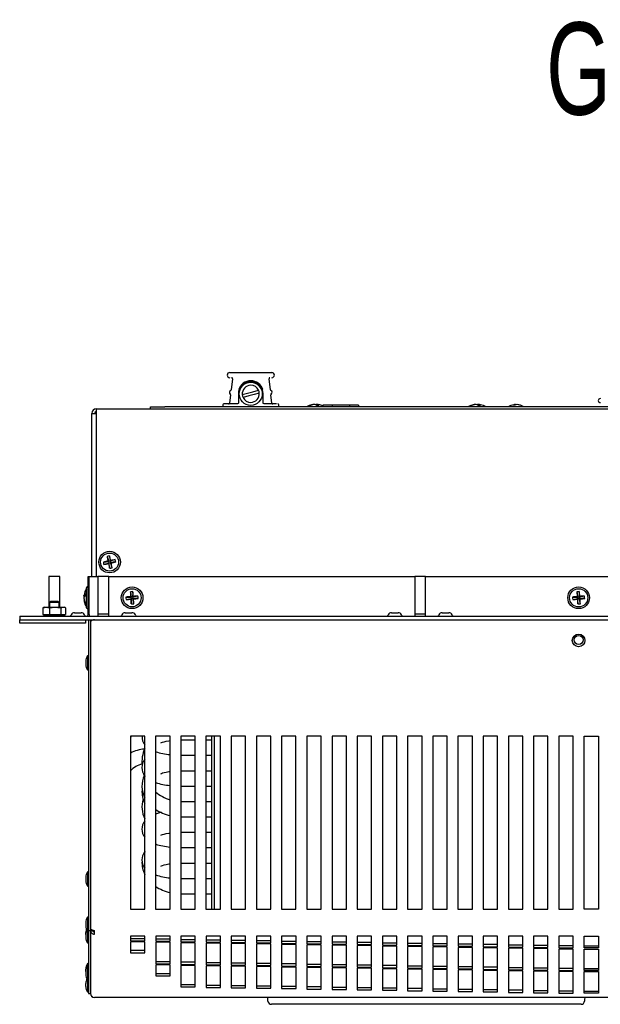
# Model space of a CAD drawing. Extents: x 4.1 to 87.9, y 1.7 to 56.9.
# Tile 4 of 17: x 4.1 to 14.2, y 36.6 to 53.7. Entities that reach past the tile are written whole.
import ezdxf
from ezdxf.enums import TextEntityAlignment as Align

# ---------------------------------------------------------------- set-up
doc = ezdxf.new("R2010")
doc.units = 0
doc.layers.add('BODY', color=3, linetype='CONTINUOUS')
doc.layers.add('TEXT', color=171, linetype='CONTINUOUS')

# ---------------------------------------------------------------- blocks, each defined once
blk = doc.blocks.new('SW_NOTE_1')
at = {"layer": 'TEXT', "color": 0, "width": 0.676271}
blk.add_text('G280426G101 G280446G101 G280616G101 G280626G101 G280646G101', height=1.6, dxfattribs=at).set_placement((-18.156, -2.196), align=Align.BOTTOM_LEFT)

msp = doc.modelspace()

# ---------------------------------------------------------------- linework, layer by layer
at = {"layer": 'BODY', "linetype": 'CONTINUOUS'}
for p, q in [((7.736, 47.614), (8.101, 47.614)), ((7.783, 47.507), (7.76, 47.316)), ((7.775, 47.524), (7.768, 47.524)), ((7.775, 47.524), (7.786, 47.525)), ((8.101, 47.614), (8.466, 47.614)), ((8.416, 47.525), (8.427, 47.524)), ((8.441, 47.316), (8.418, 47.507)), ((8.433, 47.524), (8.427, 47.524)), ((7.749, 47.226), (7.732, 47.082)), ((7.886, 47.244), (7.886, 47.084)), ((8.316, 47.084), (8.316, 47.244)), ((8.469, 47.082), (8.452, 47.226)), ((6.361, 46.984), (6.361, 47.02)), ((6.361, 47.02), (6.611, 47.02)), ((20.966, 47.02), (6.611, 47.02)), ((7.616, 47.054), (7.616, 47.02)), ((7.678, 47.069), (7.637, 47.069)), ((7.871, 47.069), (7.678, 47.069)), ((7.883, 47.075), (7.871, 47.069)), ((8.331, 47.069), (8.318, 47.075)), ((8.523, 47.069), (8.331, 47.069)), ((8.547, 47.069), (8.523, 47.069)), ((8.586, 47.02), (8.586, 47.054)), ((9.195, 47.058), (9.195, 47.06)), ((9.237, 47.06), (9.237, 47.049)), ((9.253, 47.042), (9.254, 47.06)), ((9.351, 47.05), (9.351, 47.02)), ((9.515, 47.05), (9.351, 47.05)), ((9.812, 47.05), (9.515, 47.05)), ((9.515, 47.05), (9.515, 47.02)), ((9.812, 47.05), (9.812, 47.02)), ((9.972, 47.05), (9.812, 47.05)), ((9.972, 47.05), (9.972, 47.02)), ((11.998, 47.058), (11.998, 47.06)), ((12.04, 47.06), (12.04, 47.049)), ((12.056, 47.042), (12.057, 47.06)), ((12.683, 47.046), (12.681, 47.057)), ((12.698, 47.057), (12.698, 47.052)), ((12.73, 47.055), (12.73, 47.057)), ((5.341, 46.905), (5.42, 46.905)), ((5.341, 44.074), (5.341, 46.905)), ((5.42, 46.984), (5.422, 46.984)), ((5.42, 46.936), (5.422, 46.936)), ((5.42, 46.905), (5.422, 46.905)), ((5.422, 46.905), (5.422, 46.984)), ((5.422, 46.984), (22.159, 46.984)), ((5.422, 44.074), (5.422, 46.905)), ((5.649, 44.431), (5.659, 44.338)), ((5.544, 44.323), (5.637, 44.333)), ((5.553, 44.281), (5.642, 44.311)), ((5.607, 44.422), (5.637, 44.333)), ((5.623, 44.342), (5.637, 44.333)), ((5.642, 44.311), (5.633, 44.297)), ((5.659, 44.338), (5.637, 44.333)), ((5.642, 44.311), (5.637, 44.333)), ((5.642, 44.311), (5.664, 44.315)), ((5.652, 44.217), (5.642, 44.311)), ((5.748, 44.367), (5.659, 44.338)), ((5.659, 44.338), (5.668, 44.351)), ((5.659, 44.338), (5.664, 44.315)), ((5.757, 44.326), (5.664, 44.315)), ((5.678, 44.307), (5.664, 44.315)), ((5.694, 44.227), (5.664, 44.315)), ((4.596, 44.074), (4.596, 43.54)), ((4.786, 44.074), (4.596, 44.074)), ((4.786, 43.54), (4.786, 44.074)), ((5.281, 43.415), (5.281, 44.074)), ((5.281, 44.074), (5.294, 44.074)), ((5.294, 44.074), (5.446, 44.074)), ((5.294, 43.415), (5.294, 44.074)), ((5.446, 44.074), (5.446, 43.424)), ((5.636, 44.074), (5.446, 44.074)), ((5.636, 43.424), (5.636, 44.074)), ((5.636, 44.074), (10.946, 44.074)), ((10.946, 44.074), (10.946, 43.424)), ((11.136, 44.074), (10.946, 44.074)), ((11.136, 43.424), (11.136, 44.074)), ((11.136, 44.074), (16.446, 44.074)), ((5.248, 43.532), (5.248, 43.877)), ((5.281, 43.892), (5.263, 43.892)), ((6.011, 43.807), (6.028, 43.715)), ((6.053, 43.81), (6.051, 43.717)), ((13.761, 43.807), (13.778, 43.715)), ((13.803, 43.81), (13.801, 43.717)), ((4.627, 43.639), (4.609, 43.621)), ((4.609, 43.621), (4.609, 43.54)), ((4.773, 43.621), (4.609, 43.621)), ((4.754, 43.639), (4.627, 43.639)), ((4.773, 43.621), (4.754, 43.639)), ((4.773, 43.54), (4.773, 43.621)), ((5.205, 43.736), (5.219, 43.734)), ((5.209, 43.712), (5.205, 43.712)), ((5.205, 43.673), (5.209, 43.673)), ((5.935, 43.717), (6.028, 43.715)), ((5.938, 43.674), (6.03, 43.692)), ((6.016, 43.725), (6.028, 43.715)), ((6.03, 43.692), (6.02, 43.68)), ((6.051, 43.717), (6.028, 43.715)), ((6.03, 43.692), (6.028, 43.715)), ((6.028, 43.598), (6.03, 43.692)), ((6.03, 43.692), (6.053, 43.694)), ((6.143, 43.734), (6.051, 43.717)), ((6.051, 43.717), (6.062, 43.729)), ((6.051, 43.717), (6.053, 43.694)), ((6.071, 43.602), (6.053, 43.694)), ((6.065, 43.683), (6.053, 43.694)), ((6.147, 43.692), (6.053, 43.694)), ((13.685, 43.717), (13.778, 43.715)), ((13.688, 43.674), (13.78, 43.692)), ((13.766, 43.725), (13.778, 43.715)), ((13.78, 43.692), (13.77, 43.68)), ((13.801, 43.717), (13.778, 43.715)), ((13.78, 43.692), (13.778, 43.715)), ((13.778, 43.598), (13.78, 43.692)), ((13.78, 43.692), (13.803, 43.694)), ((13.893, 43.734), (13.801, 43.717)), ((13.801, 43.717), (13.812, 43.729)), ((13.801, 43.717), (13.803, 43.694)), ((13.815, 43.683), (13.803, 43.694)), ((13.897, 43.692), (13.803, 43.694)), ((13.821, 43.602), (13.803, 43.694)), ((4.493, 43.528), (4.551, 43.54)), ((4.503, 43.533), (4.493, 43.528)), ((4.493, 43.528), (4.493, 43.415)), ((4.493, 43.415), (4.61, 43.415)), ((4.519, 43.54), (4.502, 43.533)), ((4.519, 43.54), (4.551, 43.54)), ((4.545, 43.411), (4.527, 43.406)), ((4.545, 43.411), (4.631, 43.411)), ((4.551, 43.54), (4.708, 43.54)), ((4.577, 43.415), (4.574, 43.411)), ((4.589, 43.415), (4.589, 43.411)), ((4.61, 43.528), (4.708, 43.54)), ((4.61, 43.528), (4.61, 43.415)), ((4.61, 43.415), (4.807, 43.415)), ((4.631, 43.411), (4.836, 43.411)), ((4.708, 43.54), (4.848, 43.54)), ((4.793, 43.411), (4.793, 43.415)), ((4.807, 43.411), (4.804, 43.415)), ((4.807, 43.528), (4.807, 43.415)), ((4.807, 43.415), (4.888, 43.415)), ((4.855, 43.406), (4.836, 43.411)), ((4.848, 43.54), (4.863, 43.54)), ((4.879, 43.533), (4.863, 43.54)), ((4.888, 43.528), (4.888, 43.415)), ((4.983, 43.409), (4.978, 43.399)), ((5.044, 43.444), (5.157, 43.444)), ((5.224, 43.399), (5.218, 43.409)), ((5.263, 43.517), (5.281, 43.517)), ((5.294, 43.415), (5.294, 43.384)), ((5.446, 43.424), (5.446, 43.384)), ((5.446, 43.424), (5.636, 43.424)), ((5.635, 43.384), (5.635, 43.424)), ((5.863, 43.409), (5.858, 43.399)), ((5.924, 43.444), (6.037, 43.444)), ((6.104, 43.399), (6.098, 43.409)), ((10.483, 43.409), (10.478, 43.399)), ((10.544, 43.444), (10.657, 43.444)), ((10.724, 43.399), (10.718, 43.409)), ((10.946, 43.424), (10.946, 43.384)), ((10.946, 43.424), (11.136, 43.424)), ((11.135, 43.384), (11.135, 43.424)), ((11.363, 43.409), (11.358, 43.399)), ((11.424, 43.444), (11.537, 43.444)), ((11.604, 43.399), (11.598, 43.409)), ((4.091, 43.384), (4.091, 43.324)), ((4.091, 43.384), (4.591, 43.384)), ((4.091, 43.324), (4.591, 43.324)), ((4.091, 43.315), (4.091, 43.324)), ((4.091, 43.291), (4.091, 43.315)), ((4.091, 43.264), (4.091, 43.291)), ((5.231, 43.264), (4.091, 43.264)), ((4.51, 43.399), (4.528, 43.399)), ((4.573, 43.399), (4.614, 43.399)), ((4.591, 43.384), (22.991, 43.384)), ((4.591, 43.324), (22.991, 43.324)), ((4.681, 43.399), (4.729, 43.399)), ((4.773, 43.384), (4.773, 43.388)), ((4.793, 43.399), (4.83, 43.399)), ((4.83, 43.387), (4.832, 43.4)), ((4.866, 43.399), (4.877, 43.399)), ((5.231, 43.324), (5.231, 43.315)), ((5.231, 43.315), (5.231, 43.291)), ((5.231, 43.291), (5.231, 43.264)), ((5.285, 43.324), (5.285, 37.933)), ((5.321, 43.324), (5.321, 37.933)), ((5.321, 43.294), (5.321, 37.96)), ((5.341, 43.309), (5.341, 43.324)), ((5.24, 42.599), (5.24, 42.549)), ((5.285, 42.684), (5.27, 42.699)), ((5.27, 42.699), (5.27, 42.449)), ((5.27, 42.449), (5.285, 42.464)), ((6.263, 41.3), (6.013, 41.3)), ((6.013, 41.3), (6.013, 38.3)), ((6.263, 38.3), (6.263, 41.3)), ((6.7, 41.3), (6.45, 41.3)), ((6.45, 41.3), (6.45, 38.3)), ((6.7, 38.3), (6.7, 41.3)), ((7.137, 41.3), (6.887, 41.3)), ((6.887, 41.3), (6.887, 38.3)), ((6.901, 41.239), (7.137, 41.239)), ((7.137, 38.3), (7.137, 41.3)), ((7.574, 41.3), (7.324, 41.3)), ((7.324, 41.3), (7.324, 38.3)), ((7.324, 41.239), (7.423, 41.239)), ((7.423, 38.3), (7.423, 41.3)), ((7.471, 38.3), (7.471, 41.3)), ((7.574, 38.3), (7.574, 41.3)), ((8.012, 41.3), (7.762, 41.3)), ((7.762, 41.3), (7.762, 38.3)), ((8.012, 38.3), (8.012, 41.3)), ((8.449, 41.3), (8.199, 41.3)), ((8.199, 41.3), (8.199, 38.3)), ((8.449, 38.3), (8.449, 41.3)), ((8.886, 41.3), (8.636, 41.3)), ((8.636, 41.3), (8.636, 38.3)), ((8.886, 38.3), (8.886, 41.3)), ((9.324, 41.3), (9.074, 41.3)), ((9.074, 41.3), (9.074, 38.3)), ((9.324, 38.3), (9.324, 41.3)), ((9.761, 41.3), (9.511, 41.3)), ((9.511, 41.3), (9.511, 38.3)), ((9.761, 38.3), (9.761, 41.3)), ((10.198, 41.3), (9.948, 41.3)), ((9.948, 41.3), (9.948, 38.3)), ((10.198, 38.3), (10.198, 41.3)), ((10.636, 41.3), (10.386, 41.3)), ((10.386, 41.3), (10.386, 38.3)), ((10.636, 38.3), (10.636, 41.3)), ((11.073, 41.3), (10.823, 41.3)), ((10.823, 41.3), (10.823, 38.3)), ((11.073, 38.3), (11.073, 41.3)), ((11.51, 41.3), (11.26, 41.3)), ((11.26, 41.3), (11.26, 38.3)), ((11.51, 38.3), (11.51, 41.3)), ((11.947, 41.3), (11.697, 41.3)), ((11.697, 41.3), (11.697, 38.3)), ((11.947, 38.3), (11.947, 41.3)), ((12.385, 41.3), (12.135, 41.3)), ((12.135, 41.3), (12.135, 38.3)), ((12.385, 38.3), (12.385, 41.3)), ((12.822, 41.3), (12.572, 41.3)), ((12.572, 41.3), (12.572, 38.3)), ((12.822, 38.3), (12.822, 41.3)), ((13.259, 41.3), (13.009, 41.3)), ((13.009, 41.3), (13.009, 38.3)), ((13.259, 38.3), (13.259, 41.3)), ((13.697, 41.3), (13.447, 41.3)), ((13.447, 41.3), (13.447, 38.3)), ((13.697, 38.3), (13.697, 41.3)), ((13.885, 41.3), (14.135, 41.3)), ((13.885, 38.3), (13.885, 41.3)), ((14.135, 41.3), (14.135, 38.3)), ((6.471, 41.025), (6.45, 41.019)), ((6.901, 40.972), (7.137, 40.972)), ((7.324, 40.972), (7.423, 40.972)), ((6.901, 40.704), (7.137, 40.704)), ((7.324, 40.704), (7.423, 40.704)), ((6.901, 40.437), (7.137, 40.437)), ((7.324, 40.437), (7.423, 40.437)), ((6.901, 40.17), (7.137, 40.17)), ((7.324, 40.17), (7.423, 40.17)), ((6.901, 39.903), (7.137, 39.903)), ((7.324, 39.903), (7.423, 39.903)), ((6.901, 39.635), (7.137, 39.635)), ((7.324, 39.635), (7.423, 39.635)), ((6.263, 39.306), (6.25, 39.277)), ((6.471, 39.422), (6.45, 39.416)), ((6.901, 39.368), (7.137, 39.368)), ((7.324, 39.368), (7.423, 39.368)), ((6.901, 39.101), (7.137, 39.101)), ((7.324, 39.101), (7.423, 39.101)), ((5.24, 38.849), (5.24, 38.799)), ((5.285, 38.934), (5.27, 38.949)), ((5.27, 38.949), (5.27, 38.699)), ((6.901, 38.834), (7.137, 38.834)), ((7.324, 38.834), (7.423, 38.834)), ((5.27, 38.699), (5.285, 38.714)), ((6.901, 38.566), (7.137, 38.566)), ((7.324, 38.566), (7.423, 38.566)), ((6.013, 38.3), (6.263, 38.3)), ((6.45, 38.3), (6.7, 38.3)), ((6.887, 38.3), (7.137, 38.3)), ((7.324, 38.3), (7.574, 38.3)), ((7.762, 38.3), (8.012, 38.3)), ((8.199, 38.3), (8.449, 38.3)), ((8.636, 38.3), (8.886, 38.3)), ((9.074, 38.3), (9.324, 38.3)), ((9.511, 38.3), (9.761, 38.3)), ((9.948, 38.3), (10.198, 38.3)), ((10.386, 38.3), (10.636, 38.3)), ((10.823, 38.3), (11.073, 38.3)), ((11.26, 38.3), (11.51, 38.3)), ((11.697, 38.3), (11.947, 38.3)), ((12.135, 38.3), (12.385, 38.3)), ((12.572, 38.3), (12.822, 38.3)), ((13.009, 38.3), (13.259, 38.3)), ((13.447, 38.3), (13.697, 38.3)), ((14.135, 38.3), (13.885, 38.3)), ((5.285, 38.149), (5.27, 38.164)), ((5.27, 38.164), (5.27, 37.914)), ((5.24, 38.064), (5.24, 38.014)), ((5.357, 37.942), (5.357, 37.931)), ((5.24, 37.86), (5.24, 37.895)), ((5.24, 37.86), (5.24, 37.81)), ((5.27, 37.914), (5.285, 37.929)), ((5.27, 37.914), (5.27, 37.71)), ((5.285, 37.933), (5.321, 37.933)), ((5.285, 37.933), (5.285, 36.835)), ((5.321, 37.933), (5.321, 36.835)), ((5.321, 37.931), (5.357, 37.931)), ((5.321, 37.931), (5.321, 36.837)), ((5.387, 37.868), (5.387, 37.933)), ((6.263, 37.833), (6.013, 37.833)), ((6.013, 37.833), (6.013, 37.75)), ((6.263, 37.786), (6.013, 37.786)), ((6.263, 37.75), (6.263, 37.833)), ((6.701, 37.833), (6.451, 37.833)), ((6.451, 37.833), (6.451, 37.743)), ((6.701, 37.779), (6.451, 37.779)), ((6.701, 37.743), (6.701, 37.833)), ((7.138, 37.833), (6.888, 37.833)), ((6.888, 37.833), (6.888, 37.735)), ((7.138, 37.771), (6.888, 37.771)), ((7.138, 37.735), (7.138, 37.833)), ((7.575, 37.833), (7.325, 37.833)), ((7.325, 37.833), (7.325, 37.728)), ((7.575, 37.728), (7.575, 37.833)), ((8.012, 37.833), (7.762, 37.833)), ((7.762, 37.833), (7.762, 37.721)), ((8.012, 37.721), (8.012, 37.833)), ((8.45, 37.833), (8.2, 37.833)), ((8.2, 37.833), (8.2, 37.714)), ((8.45, 37.714), (8.45, 37.833)), ((8.887, 37.833), (8.637, 37.833)), ((8.637, 37.833), (8.637, 37.707)), ((8.887, 37.707), (8.887, 37.833)), ((9.324, 37.833), (9.074, 37.833)), ((9.074, 37.833), (9.074, 37.699)), ((9.324, 37.699), (9.324, 37.833)), ((9.761, 37.833), (9.511, 37.833)), ((9.511, 37.833), (9.511, 37.692)), ((9.761, 37.692), (9.761, 37.833)), ((10.199, 37.833), (9.949, 37.833)), ((9.949, 37.833), (9.949, 37.685)), ((10.199, 37.685), (10.199, 37.833)), ((10.636, 37.833), (10.386, 37.833)), ((10.386, 37.833), (10.386, 37.678)), ((10.636, 37.678), (10.636, 37.833)), ((11.073, 37.833), (10.823, 37.833)), ((10.823, 37.833), (10.823, 37.67)), ((11.073, 37.67), (11.073, 37.833)), ((11.51, 37.833), (11.26, 37.833)), ((11.26, 37.833), (11.26, 37.663)), ((11.51, 37.663), (11.51, 37.833)), ((11.948, 37.833), (11.698, 37.833)), ((11.698, 37.833), (11.698, 37.656)), ((11.948, 37.656), (11.948, 37.833)), ((12.385, 37.833), (12.135, 37.833)), ((12.135, 37.833), (12.135, 37.649)), ((12.385, 37.649), (12.385, 37.833)), ((12.822, 37.833), (12.572, 37.833)), ((12.572, 37.833), (12.572, 37.641)), ((12.822, 37.641), (12.822, 37.833)), ((13.259, 37.833), (13.009, 37.833)), ((13.009, 37.833), (13.009, 37.634)), ((13.259, 37.634), (13.259, 37.833)), ((13.697, 37.833), (13.447, 37.833)), ((13.447, 37.833), (13.447, 37.627)), ((13.697, 37.627), (13.697, 37.833)), ((13.885, 37.833), (14.135, 37.833)), ((13.885, 37.627), (13.885, 37.833)), ((14.135, 37.833), (14.135, 37.627)), ((5.27, 37.71), (5.285, 37.725)), ((6.013, 37.75), (6.263, 37.75)), ((6.263, 37.732), (6.013, 37.732)), ((6.013, 37.732), (6.013, 37.545)), ((6.263, 37.545), (6.263, 37.732)), ((6.451, 37.743), (6.701, 37.743)), ((6.701, 37.725), (6.451, 37.725)), ((6.451, 37.725), (6.451, 37.35)), ((6.701, 37.35), (6.701, 37.725)), ((6.888, 37.735), (7.138, 37.735)), ((7.138, 37.718), (6.888, 37.718)), ((6.888, 37.718), (6.888, 37.343)), ((7.138, 37.343), (7.138, 37.718)), ((7.575, 37.764), (7.325, 37.764)), ((7.325, 37.728), (7.575, 37.728)), ((7.575, 37.711), (7.325, 37.711)), ((7.325, 37.711), (7.325, 37.335)), ((7.575, 37.335), (7.575, 37.711)), ((8.012, 37.757), (7.762, 37.757)), ((7.762, 37.721), (8.012, 37.721)), ((8.012, 37.703), (7.762, 37.703)), ((7.762, 37.703), (7.762, 37.328)), ((8.012, 37.328), (8.012, 37.703)), ((8.45, 37.75), (8.2, 37.75)), ((8.2, 37.714), (8.45, 37.714)), ((8.45, 37.696), (8.2, 37.696)), ((8.2, 37.696), (8.2, 37.321)), ((8.45, 37.321), (8.45, 37.696)), ((8.887, 37.742), (8.637, 37.742)), ((8.637, 37.707), (8.887, 37.707)), ((8.887, 37.689), (8.637, 37.689)), ((8.637, 37.689), (8.637, 37.314)), ((8.887, 37.314), (8.887, 37.689)), ((9.324, 37.735), (9.074, 37.735)), ((9.074, 37.699), (9.324, 37.699)), ((9.324, 37.682), (9.074, 37.682)), ((9.074, 37.682), (9.074, 37.306)), ((9.324, 37.306), (9.324, 37.682)), ((9.761, 37.728), (9.511, 37.728)), ((9.511, 37.692), (9.761, 37.692)), ((9.761, 37.674), (9.511, 37.674)), ((9.511, 37.674), (9.511, 37.299)), ((9.761, 37.299), (9.761, 37.674)), ((10.199, 37.721), (9.949, 37.721)), ((9.949, 37.685), (10.199, 37.685)), ((10.199, 37.667), (9.949, 37.667)), ((9.949, 37.667), (9.949, 37.292)), ((10.199, 37.292), (10.199, 37.667)), ((10.636, 37.713), (10.386, 37.713)), ((10.386, 37.678), (10.636, 37.678)), ((10.636, 37.66), (10.386, 37.66)), ((10.386, 37.66), (10.386, 37.285)), ((10.636, 37.285), (10.636, 37.66)), ((11.073, 37.706), (10.823, 37.706)), ((10.823, 37.67), (11.073, 37.67)), ((11.073, 37.653), (10.823, 37.653)), ((10.823, 37.653), (10.823, 37.278)), ((11.073, 37.278), (11.073, 37.653)), ((11.51, 37.699), (11.26, 37.699)), ((11.26, 37.663), (11.51, 37.663)), ((11.51, 37.646), (11.26, 37.646)), ((11.26, 37.646), (11.26, 37.27)), ((11.51, 37.27), (11.51, 37.646)), ((11.948, 37.692), (11.698, 37.692)), ((11.698, 37.656), (11.948, 37.656)), ((11.948, 37.638), (11.698, 37.638)), ((11.698, 37.638), (11.698, 37.263)), ((11.948, 37.263), (11.948, 37.638)), ((12.385, 37.685), (12.135, 37.685)), ((12.135, 37.649), (12.385, 37.649)), ((12.385, 37.631), (12.135, 37.631)), ((12.135, 37.631), (12.135, 37.256)), ((12.385, 37.256), (12.385, 37.631)), ((12.822, 37.677), (12.572, 37.677)), ((12.572, 37.641), (12.822, 37.641)), ((12.822, 37.624), (12.572, 37.624)), ((12.572, 37.624), (12.572, 37.249)), ((12.822, 37.249), (12.822, 37.624)), ((13.259, 37.67), (13.009, 37.67)), ((13.009, 37.634), (13.259, 37.634)), ((13.259, 37.617), (13.009, 37.617)), ((13.009, 37.617), (13.009, 37.241)), ((13.259, 37.241), (13.259, 37.617)), ((13.697, 37.663), (13.447, 37.663)), ((13.447, 37.627), (13.697, 37.627)), ((13.697, 37.609), (13.447, 37.609)), ((13.447, 37.609), (13.447, 37.234)), ((13.697, 37.234), (13.697, 37.609)), ((13.885, 37.663), (14.135, 37.663)), ((14.135, 37.627), (13.885, 37.627)), ((13.885, 37.234), (13.885, 37.609)), ((13.885, 37.609), (14.135, 37.609)), ((14.135, 37.609), (14.135, 37.234)), ((6.263, 37.581), (6.013, 37.581)), ((6.013, 37.545), (6.263, 37.545)), ((5.24, 37.22), (5.24, 37.259)), ((5.285, 37.344), (5.27, 37.359)), ((5.27, 37.359), (5.27, 37.32)), ((5.285, 37.305), (5.27, 37.32)), ((5.27, 37.32), (5.27, 37.07)), ((6.701, 37.386), (6.451, 37.386)), ((6.451, 37.35), (6.701, 37.35)), ((6.701, 37.332), (6.451, 37.332)), ((6.451, 37.332), (6.451, 37.145)), ((6.701, 37.145), (6.701, 37.332)), ((7.138, 37.378), (6.888, 37.378)), ((6.888, 37.343), (7.138, 37.343)), ((7.138, 37.325), (6.888, 37.325)), ((6.888, 37.325), (6.888, 36.95)), ((7.138, 36.95), (7.138, 37.325)), ((7.575, 37.371), (7.325, 37.371)), ((7.325, 37.335), (7.575, 37.335)), ((7.575, 37.318), (7.325, 37.318)), ((7.325, 37.318), (7.325, 36.943)), ((7.575, 36.943), (7.575, 37.318)), ((8.012, 37.364), (7.762, 37.364)), ((7.762, 37.328), (8.012, 37.328)), ((8.012, 37.311), (7.762, 37.311)), ((7.762, 37.311), (7.762, 36.935)), ((8.012, 36.935), (8.012, 37.311)), ((8.45, 37.357), (8.2, 37.357)), ((8.2, 37.321), (8.45, 37.321)), ((8.45, 37.303), (8.2, 37.303)), ((8.2, 37.303), (8.2, 36.928)), ((8.45, 36.928), (8.45, 37.303)), ((8.887, 37.35), (8.637, 37.35)), ((8.637, 37.314), (8.887, 37.314)), ((8.887, 37.296), (8.637, 37.296)), ((8.637, 37.296), (8.637, 36.921)), ((8.887, 36.921), (8.887, 37.296)), ((9.324, 37.342), (9.074, 37.342)), ((9.074, 37.306), (9.324, 37.306)), ((9.324, 37.289), (9.074, 37.289)), ((9.074, 37.289), (9.074, 36.914)), ((9.324, 36.914), (9.324, 37.289)), ((9.761, 37.335), (9.511, 37.335)), ((9.511, 37.299), (9.761, 37.299)), ((9.761, 37.282), (9.511, 37.282)), ((9.511, 37.282), (9.511, 36.906)), ((9.761, 36.906), (9.761, 37.282)), ((10.199, 37.328), (9.949, 37.328)), ((9.949, 37.292), (10.199, 37.292)), ((10.199, 37.274), (9.949, 37.274)), ((9.949, 37.274), (9.949, 36.899)), ((10.199, 36.899), (10.199, 37.274)), ((10.636, 37.321), (10.386, 37.321)), ((10.386, 37.285), (10.636, 37.285)), ((10.636, 37.267), (10.386, 37.267)), ((10.386, 37.267), (10.386, 36.892)), ((10.636, 36.892), (10.636, 37.267)), ((11.073, 37.313), (10.823, 37.313)), ((10.823, 37.278), (11.073, 37.278)), ((11.073, 37.26), (10.823, 37.26)), ((10.823, 37.26), (10.823, 36.885)), ((11.073, 36.885), (11.073, 37.26)), ((11.51, 37.306), (11.26, 37.306)), ((11.26, 37.27), (11.51, 37.27)), ((11.51, 37.253), (11.26, 37.253)), ((11.26, 37.253), (11.26, 36.878)), ((11.51, 36.878), (11.51, 37.253)), ((11.948, 37.299), (11.698, 37.299)), ((11.698, 37.263), (11.948, 37.263)), ((12.385, 37.292), (12.135, 37.292)), ((12.135, 37.256), (12.385, 37.256)), ((12.822, 37.284), (12.572, 37.284)), ((13.259, 37.277), (13.009, 37.277)), ((13.697, 37.27), (13.447, 37.27)), ((13.885, 37.27), (14.135, 37.27)), ((5.24, 37.22), (5.24, 37.17)), ((5.27, 37.07), (5.285, 37.085)), ((6.701, 37.181), (6.451, 37.181)), ((6.451, 37.145), (6.701, 37.145)), ((11.948, 37.245), (11.698, 37.245)), ((11.698, 37.245), (11.698, 36.87)), ((11.948, 36.87), (11.948, 37.245)), ((12.385, 37.238), (12.135, 37.238)), ((12.135, 37.238), (12.135, 36.863)), ((12.385, 36.863), (12.385, 37.238)), ((12.572, 37.249), (12.822, 37.249)), ((12.822, 37.231), (12.572, 37.231)), ((12.572, 37.231), (12.572, 36.856)), ((12.822, 36.856), (12.822, 37.231)), ((13.009, 37.241), (13.259, 37.241)), ((13.259, 37.224), (13.009, 37.224)), ((13.009, 37.224), (13.009, 36.849)), ((13.259, 36.849), (13.259, 37.224)), ((13.447, 37.234), (13.697, 37.234)), ((13.697, 37.217), (13.447, 37.217)), ((13.447, 37.217), (13.447, 36.841)), ((13.697, 36.841), (13.697, 37.217)), ((14.135, 37.234), (13.885, 37.234)), ((13.885, 36.841), (13.885, 37.217)), ((13.885, 37.217), (14.135, 37.217)), ((14.135, 37.217), (14.135, 36.841)), ((5.24, 36.96), (5.24, 37.01)), ((5.27, 37.07), (5.27, 36.86)), ((7.138, 36.986), (6.888, 36.986)), ((6.888, 36.95), (7.138, 36.95)), ((7.575, 36.978), (7.325, 36.978)), ((7.325, 36.943), (7.575, 36.943)), ((8.012, 36.971), (7.762, 36.971)), ((7.762, 36.935), (8.012, 36.935)), ((8.45, 36.964), (8.2, 36.964)), ((8.2, 36.928), (8.45, 36.928)), ((8.887, 36.957), (8.637, 36.957)), ((8.637, 36.921), (8.887, 36.921)), ((9.324, 36.95), (9.074, 36.95)), ((9.074, 36.914), (9.324, 36.914)), ((9.761, 36.942), (9.511, 36.942)), ((10.199, 36.935), (9.949, 36.935)), ((10.636, 36.928), (10.386, 36.928)), ((11.073, 36.921), (10.823, 36.921)), ((11.51, 36.913), (11.26, 36.913)), ((5.27, 36.86), (5.285, 36.875)), ((5.285, 36.835), (5.321, 36.835)), ((5.387, 36.769), (5.387, 36.77)), ((22.195, 36.769), (5.387, 36.769)), ((9.511, 36.906), (9.761, 36.906)), ((9.949, 36.899), (10.199, 36.899)), ((10.386, 36.892), (10.636, 36.892)), ((10.823, 36.885), (11.073, 36.885)), ((11.26, 36.878), (11.51, 36.878)), ((11.948, 36.906), (11.698, 36.906)), ((11.698, 36.87), (11.948, 36.87)), ((12.385, 36.899), (12.135, 36.899)), ((12.135, 36.863), (12.385, 36.863)), ((12.822, 36.892), (12.572, 36.892)), ((12.572, 36.856), (12.822, 36.856)), ((13.259, 36.884), (13.009, 36.884)), ((13.009, 36.849), (13.259, 36.849)), ((13.697, 36.877), (13.447, 36.877)), ((13.447, 36.841), (13.697, 36.841)), ((13.885, 36.877), (14.135, 36.877)), ((14.135, 36.841), (13.885, 36.841)), ((8.645, 36.649), (8.46, 36.649)), ((13.648, 36.649), (8.645, 36.649)), ((13.833, 36.649), (13.648, 36.649))]:
    msp.add_line(p, q, dxfattribs=at)
for points in [[(7.954, 47.231), (8.042, 47.254), (8.137, 47.28), (8.235, 47.306)], [(8.248, 47.258), (8.159, 47.234), (8.065, 47.209), (7.967, 47.182)], [(7.886, 47.084), (7.885, 47.08), (7.883, 47.075)], [(9.254, 47.058), (9.247, 47.059), (9.237, 47.06)], [(12.057, 47.058), (12.05, 47.059), (12.04, 47.06)], [(5.205, 43.736), (5.206, 43.745), (5.207, 43.749)], [(5.205, 43.712), (5.206, 43.707), (5.207, 43.704)], [(4.512, 43.402), (4.517, 43.403), (4.524, 43.405), (4.529, 43.406), (4.531, 43.407), (4.531, 43.407), (4.529, 43.406), (4.524, 43.404), (4.517, 43.402), (4.516, 43.402)], [(4.541, 43.402), (4.546, 43.403), (4.554, 43.405), (4.562, 43.406), (4.568, 43.407), (4.573, 43.407), (4.575, 43.406), (4.574, 43.404), (4.572, 43.402), (4.571, 43.402)], [(4.551, 43.54), (4.579, 43.538), (4.61, 43.528)], [(4.627, 43.402), (4.63, 43.403), (4.636, 43.405), (4.644, 43.406), (4.652, 43.407), (4.659, 43.407), (4.665, 43.406), (4.669, 43.404), (4.671, 43.402), (4.672, 43.402)], [(4.708, 43.54), (4.754, 43.538), (4.807, 43.528)], [(4.737, 43.402), (4.737, 43.403), (4.739, 43.405), (4.744, 43.406), (4.75, 43.407), (4.758, 43.407), (4.765, 43.406), (4.773, 43.404), (4.779, 43.402), (4.78, 43.402)], [(4.807, 43.528), (4.823, 43.536), (4.848, 43.54)], [(4.83, 43.402), (4.826, 43.403), (4.823, 43.405), (4.823, 43.406), (4.826, 43.407), (4.831, 43.407), (4.837, 43.406), (4.844, 43.404), (4.852, 43.402), (4.854, 43.402)], [(4.848, 43.54), (4.878, 43.533), (4.888, 43.528)], [(4.508, 43.384), (4.507, 43.39), (4.504, 43.399)], [(4.516, 43.402), (4.513, 43.401), (4.511, 43.4), (4.509, 43.4), (4.509, 43.399), (4.51, 43.399)], [(4.51, 43.399), (4.512, 43.39), (4.513, 43.384)], [(4.571, 43.402), (4.569, 43.401), (4.569, 43.4), (4.57, 43.4), (4.572, 43.399), (4.573, 43.399)], [(4.572, 43.386), (4.572, 43.393), (4.571, 43.402)], [(4.671, 43.386), (4.671, 43.393), (4.672, 43.402)], [(4.729, 43.399), (4.732, 43.4), (4.735, 43.4), (4.736, 43.401), (4.737, 43.401), (4.737, 43.402)], [(4.737, 43.386), (4.736, 43.385), (4.735, 43.385), (4.732, 43.384), (4.729, 43.384)], [(4.737, 43.402), (4.737, 43.393), (4.737, 43.386)], [(4.828, 43.386), (4.829, 43.385), (4.83, 43.385), (4.829, 43.384), (4.827, 43.384)], [(4.829, 43.388), (4.831, 43.388), (4.838, 43.386)], [(4.83, 43.399), (4.831, 43.4), (4.832, 43.4), (4.832, 43.401), (4.831, 43.401), (4.83, 43.402)], [(4.873, 43.384), (4.875, 43.39), (4.877, 43.399)], [(6.025, 41.3), (6.014, 41.274), (6.013, 41.272)], [(6.541, 41.187), (6.541, 41.187), (6.55, 41.191), (6.569, 41.198), (6.597, 41.206), (6.634, 41.215), (6.677, 41.223), (6.7, 41.226)], [(6.541, 40.652), (6.541, 40.652), (6.55, 40.657), (6.569, 40.664), (6.597, 40.672), (6.634, 40.68), (6.677, 40.688), (6.7, 40.691)], [(6.241, 40.652), (6.242, 40.65), (6.263, 40.596)], [(6.549, 39.977), (6.498, 39.965), (6.45, 39.95)], [(6.541, 39.583), (6.541, 39.583), (6.55, 39.588), (6.569, 39.595), (6.597, 39.603), (6.634, 39.612), (6.677, 39.619), (6.7, 39.622)], [(6.541, 39.049), (6.541, 39.049), (6.55, 39.053), (6.569, 39.06), (6.597, 39.069), (6.634, 39.077), (6.677, 39.085), (6.7, 39.088)], [(8.4, 36.706), (8.398, 36.741), (8.397, 36.769)], [(13.897, 36.769), (13.895, 36.734), (13.893, 36.706)]]:
    msp.add_lwpolyline(points, dxfattribs=at)
for centre, radius in [((8.101, 47.244), 0.2), ((5.651, 44.324), 0.187), ((5.651, 44.324), 0.157), ((6.041, 43.704), 0.188), ((6.041, 43.704), 0.157), ((13.791, 43.704), 0.188), ((13.791, 43.704), 0.158), ((13.791, 42.964), 0.109), ((13.791, 42.974), 0.078)]:
    msp.add_circle(centre, radius, dxfattribs=at)
for centre, radius, start, end in [((7.736, 47.569), 0.045, 90, 270), ((7.768, 47.509), 0.015, 353.1572, 90), ((8.433, 47.509), 0.015, 90.0048, 186.8428), ((8.466, 47.569), 0.045, 270, 90), ((8.101, 47.244), 0.215, 0, 180), ((8.101, 47.254), 0.218, 16.7273, 163.2727), ((8.101, 47.244), 0.148, 90, 185.2417), ((8.101, 47.244), 0.148, 24.7583, 90), ((7.771, 47.269), 0.04, 117.3213, 228.9932), ((7.735, 47.228), 0.015, 353.1572, 48.9932), ((7.745, 47.318), 0.015, 297.3213, 353.1572), ((7.885, 47.318), 0.0132, 280.6561, 340.2311), ((8.101, 47.244), 0.148, 185.2417, 204.7583), ((8.101, 47.244), 0.148, 204.7583, 270), ((8.101, 47.244), 0.148, 270, 5.2417), ((8.101, 47.244), 0.148, 5.2417, 24.7583), ((8.456, 47.318), 0.015, 186.8429, 242.6787), ((8.431, 47.269), 0.04, 311.0068, 62.6787), ((8.467, 47.228), 0.015, 131.0068, 186.8428), ((7.631, 47.054), 0.015, 90, 180), ((7.717, 47.084), 0.015, 270, 353.1573), ((8.331, 47.084), 0.015, 180, 215.6831), ((8.484, 47.084), 0.015, 186.8427, 270), ((8.571, 47.054), 0.015, 0, 90), ((9.225, 46.757), 0.304, 101.184, 121.2044), ((9.216, 46.802), 0.258, 94.6565, 111.8307), ((9.128, 46.989), 0.0539, 81.2863, 98.7137), ((9.234, 46.791), 0.269, 94.7055, 111.4017), ((9.196, 46.991), 0.0702, 46.2559, 76.8625), ((9.248, 47.005), 0.0555, 101.3494, 114.8364), ((9.265, 46.728), 0.315, 86.4002, 93.5998), ((9.241, 47.003), 0.058, 41.9921, 76.8151), ((9.234, 46.802), 0.258, 78.8153, 85.3454), ((9.225, 46.757), 0.304, 65.4102, 78.816), ((12.028, 46.757), 0.304, 101.184, 121.2044), ((12.019, 46.802), 0.258, 94.6564, 111.8308), ((11.931, 46.989), 0.0539, 81.2862, 98.7138), ((12.037, 46.791), 0.269, 94.7055, 111.4016), ((11.999, 46.991), 0.0702, 46.2557, 76.8627), ((12.051, 47.005), 0.0555, 101.3424, 114.8434), ((12.068, 46.728), 0.315, 86.4002, 93.5998), ((12.044, 47.003), 0.058, 41.9923, 76.8149), ((12.037, 46.802), 0.258, 78.8181, 85.3426), ((12.028, 46.757), 0.304, 58.7956, 78.816), ((12.706, 46.802), 0.256, 98.9376, 121.6441), ((12.691, 46.999), 0.0588, 99.6993, 127.1103), ((12.671, 46.803), 0.243, 86.3963, 93.6037), ((12.697, 46.856), 0.202, 94.5631, 98.9365), ((12.714, 46.849), 0.208, 94.5412, 99.0367), ((12.726, 46.988), 0.0701, 99.7847, 124.1439), ((12.688, 46.998), 0.0597, 73.2696, 81.1237), ((12.697, 46.845), 0.212, 70.8549, 85.3948), ((12.714, 46.856), 0.202, 70.3855, 85.4396), ((12.706, 46.802), 0.256, 58.3559, 81.0624), ((12.774, 46.984), 0.0629, 82.9082, 97.0918), ((14.168, 47.127), 0.0354, 90, 270), ((5.42, 46.905), 0.079, 90, 180), ((5.42, 46.905), 0.031, 90, 180), ((5.727, 43.973), 0.465, 99.689, 104.9584), ((2.375, 43.611), 3.376, 12.6678, 14.0564), ((6.364, 41.049), 3.375, 102.6673, 104.0561), ((6.002, 44.401), 0.465, 189.6893, 194.9587), ((4.933, 47.599), 3.375, 280.5909, 281.9796), ((8.926, 45.042), 3.376, 190.591, 191.9795), ((8.925, 45.037), 3.373, 192.667, 194.0565), ((6.368, 41.051), 3.374, 100.5906, 101.9799), ((4.938, 47.599), 3.374, 282.6671, 284.0563), ((2.377, 43.606), 3.375, 10.5912, 11.9802), ((5.299, 44.247), 0.465, 9.6875, 14.959), ((5.574, 44.675), 0.465, 279.6871, 284.96), ((5.294, 43.721), 0.0896, 142.2042, 170.8692), ((5.508, 43.704), 0.304, 148.7956, 171.6194), ((5.494, 43.758), 0.271, 176.1221, 183.8779), ((5.263, 43.877), 0.015, 90, 180), ((6.071, 43.346), 0.465, 92.1375, 97.4095), ((9.38, 43.986), 3.374, 183.0404, 184.4297), ((2.693, 43.427), 3.382, 5.1185, 6.5046), ((13.821, 43.346), 0.465, 92.1376, 97.4094), ((17.131, 43.986), 3.375, 183.0407, 184.4296), ((10.45, 43.428), 3.375, 5.1171, 6.506), ((5.308, 43.68), 0.104, 144.8232, 170.737), ((5.435, 43.692), 0.231, 169.2153, 175.0013), ((5.442, 43.718), 0.237, 185.1145, 202.8294), ((5.428, 43.693), 0.224, 185.0426, 203.4884), ((5.508, 43.704), 0.304, 188.3806, 211.2044), ((5.319, 43.614), 0.097, 173.5102, 186.4898), ((6.317, 40.363), 3.376, 95.1172, 96.5058), ((6.399, 43.734), 0.465, 182.1387, 187.4075), ((5.759, 47.045), 3.375, 273.0406, 274.4294), ((9.379, 43.98), 3.372, 185.1166, 186.5065), ((6.011, 44.063), 0.465, 272.1382, 277.408), ((6.322, 40.363), 3.376, 93.0411, 94.4295), ((5.764, 47.045), 3.375, 275.1172, 276.5059), ((2.697, 43.422), 3.379, 3.0418, 4.4291), ((5.682, 43.674), 0.465, 2.1373, 7.4089), ((14.067, 40.363), 3.376, 95.1173, 96.5058), ((14.149, 43.734), 0.465, 182.138, 187.4087), ((13.509, 47.045), 3.375, 273.0407, 274.4294), ((17.131, 43.981), 3.375, 185.1172, 186.506), ((13.761, 44.063), 0.465, 272.1382, 277.4081), ((14.072, 40.363), 3.376, 93.0411, 94.4294), ((13.514, 47.046), 3.376, 275.1173, 276.5058), ((10.451, 43.423), 3.375, 3.0407, 4.4296), ((13.432, 43.674), 0.465, 2.1381, 7.4086), ((6.801, 50.537), 7.392, 254.7344, 254.8508), ((5.044, 43.374), 0.07, 90, 150), ((5.157, 43.374), 0.07, 30, 90), ((5.263, 43.532), 0.015, 180, 270), ((5.25, 43.415), 0.031, 270, 0), ((5.924, 43.374), 0.07, 90, 150), ((6.037, 43.374), 0.07, 30, 90), ((10.544, 43.374), 0.07, 90, 150), ((10.657, 43.374), 0.07, 30, 90), ((11.424, 43.374), 0.07, 90, 150), ((11.537, 43.374), 0.07, 30, 90), ((4.531, 43.322), 0.0816, 103.6598, 109.4174), ((4.524, 43.456), 0.0567, 273.7949, 286.934), ((4.542, 43.414), 0.03, 270, 292.4505), ((4.569, 43.308), 0.0828, 88.2594, 108.2464), ((4.615, 43.428), 0.0289, 267.3676, 293.3184), ((4.617, 43.418), 0.034, 268.9935, 289.881), ((4.65, 43.342), 0.049, 63.8719, 116.1281), ((4.679, 43.399), 0.0144, 238.3975, 277.3133), ((4.679, 43.413), 0.0135, 234.8935, 277.5271), ((4.757, 43.346), 0.0455, 63.1977, 116.8023), ((4.79, 43.425), 0.0404, 251.7924, 269.8372), ((4.793, 43.438), 0.0382, 249.869, 270.179), ((4.84, 43.414), 0.03, 245.7291, 270), ((4.814, 43.257), 0.135, 74.2838, 82.9809), ((4.853, 43.438), 0.0542, 253.9044, 266.4663), ((4.867, 43.442), 0.0578, 253.9587, 264.902), ((4.87, 43.455), 0.0557, 252.6805, 265.2364), ((4.85, 43.322), 0.0819, 70.5928, 76.33), ((4.952, 43.414), 0.03, 270, 330), ((5.25, 43.414), 0.03, 210, 270), ((5.409, 43.188), 0.138, 99.2116, 129.6761), ((5.832, 43.414), 0.03, 270, 330), ((6.13, 43.414), 0.03, 210, 270), ((10.452, 43.414), 0.03, 270, 330), ((10.75, 43.414), 0.03, 210, 270), ((11.332, 43.414), 0.03, 270, 330), ((11.63, 43.414), 0.03, 210, 270), ((5.427, 42.598), 0.188, 147.1355, 179.466), ((5.427, 42.551), 0.188, 180.534, 212.8645), ((6.419, 41.286), 0.205, 175.9262, 220.311), ((6.321, 40.397), 0.685, 95.4791, 116.7296), ((6.779, 40.858), 0.567, 155.7736, 186.8414), ((6.793, 42.092), 1.114, 252.0718, 265.2155), ((6.431, 40.758), 0.219, 140.2143, 219.7857), ((6.321, 40.397), 0.435, 104.2279, 135.0948), ((6.637, 40.439), 0.425, 154.7473, 208.1021), ((6.613, 40.33), 0.4, 174.6713, 208.6476), ((6.793, 41.558), 1.114, 252.072, 265.2153), ((6.875, 40.818), 0.643, 228.6016, 254.1787), ((6.643, 40.071), 0.43, 161.681, 207.761), ((6.832, 40.578), 0.665, 234.9073, 258.5143), ((6.431, 39.689), 0.219, 140.2138, 219.7862), ((6.793, 40.489), 1.114, 252.0723, 265.2151), ((6.431, 39.155), 0.219, 140.2139, 219.7861), ((6.613, 39.095), 0.4, 174.6713, 208.6476), ((5.427, 38.848), 0.188, 147.1355, 179.466), ((5.427, 38.801), 0.188, 180.534, 212.8645), ((6.793, 39.954), 1.114, 252.0718, 265.2155), ((6.832, 39.242), 0.665, 234.9063, 258.5153), ((5.427, 38.063), 0.188, 147.1355, 179.466), ((5.427, 38.016), 0.188, 180.534, 212.8645), ((5.427, 37.893), 0.187, 160.9087, 179.466), ((5.427, 37.859), 0.188, 155.1423, 179.466), ((5.389, 38.034), 0.101, 227.368, 268.7027), ((5.427, 37.812), 0.188, 180.534, 212.8645), ((5.385, 37.932), 0.0639, 180.601, 271.8715), ((5.385, 37.931), 0.028, 181.0464, 274.2018), ((5.427, 37.257), 0.188, 147.1355, 179.466), ((5.427, 37.219), 0.188, 147.1355, 179.466), ((5.427, 37.172), 0.188, 180.534, 212.8645), ((5.427, 37.009), 0.188, 154.1487, 179.466), ((5.427, 36.962), 0.188, 180.534, 212.8645), ((5.388, 36.837), 0.0674, 179.8889, 268.7753), ((5.387, 36.835), 0.066, 180.0006, 269.9994), ((8.46, 36.709), 0.06, 183, 270), ((13.833, 36.709), 0.06, 270, 357)]:
    msp.add_arc(centre, radius, start, end, dxfattribs=at)

# ---------------------------------------------------------------- block references
at = {"layer": 'TEXT'}
msp.add_blockref('SW_NOTE_1', (31.384, 53.805), dxfattribs=at)

doc.saveas('drawing.dxf')
